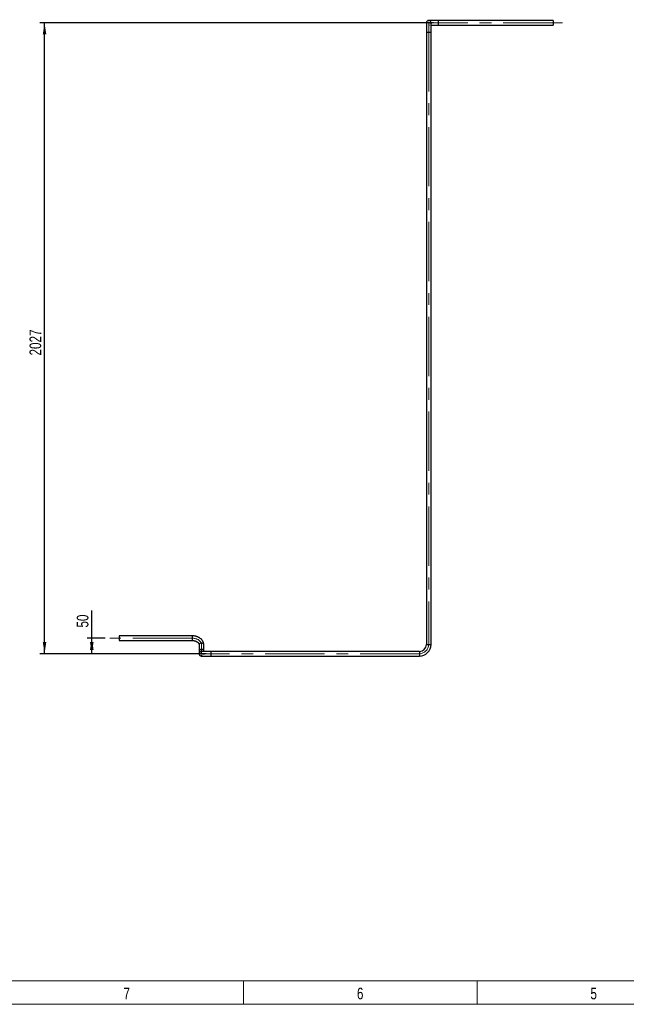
# Model space of a CAD drawing. Header units: millimetres. Extents: x 15 to 592, y 5 to 415.
# Tile 2 of 14: x 254 to 384, y 5 to 216. Entities that reach past the tile are written whole.
import ezdxf

# ---------------------------------------------------------------- set-up
doc = ezdxf.new("R2010")
doc.units = ezdxf.units.MM
doc.linetypes.add('CENTERX2', pattern=[20.32, 12.7, -2.54, 2.54, -2.54])
doc.layers.add('COTAS', color=166, linetype='Continuous')
doc.styles.add('SLDTEXTSTYLE0', font='TXT', dxfattribs={"width": 0.75})
doc.dimstyles.new('SLDDIMSTYLE0', dxfattribs={"dimtxt": 2.5, "dimasz": 2.5, "dimexe": 0, "dimexo": 0.0625, "dimtad": 1, "dimlfac": 15, "dimrnd": 1e-09, "dimzin": 12, "dimdsep": 46, "dimtxsty": 'SLDTEXTSTYLE0', "dimsah": 1, "dimcen": 0.09, "dimadec": 0, "dimazin": 3, "dimtfac": 1, "dimtofl": 0, "dimtmove": 0, "dimatfit": 3, "dimfxl": 0, "dimfrac": 2, "dimtolj": 1, "dimtzin": 12, "dimarcsym": 0})

# ---------------------------------------------------------------- blocks, each defined once
blk = doc.blocks.new('_D_10')
at = {"layer": 'COTAS'}
for p, q in [((269.5, 83.42), (269.5, 89.38)), ((272.38, 83.42), (268.5, 83.42)), ((269.5, 80.09), (269.5, 83.42)), ((291.98, 80.09), (268.5, 80.09))]:
    blk.add_line(p, q, dxfattribs=at)
for points in [[(269.5, 83.42), (269.11, 80.92), (269.88, 80.92)], [(269.5, 80.09), (269.88, 82.59), (269.11, 82.59)]]:
    blk.add_solid(points, dxfattribs=at)
at = {"layer": 'COTAS', "insert": (266.28, 85.69), "char_height": 2.5, "attachment_point": 1, "rotation": 90, "style": 'SLDTEXTSTYLE0'}
blk.add_mtext('50', dxfattribs=at)
blk = doc.blocks.new('_D_11')
at = {"layer": 'COTAS'}
for p, q in [((342.65, 215.22), (258.38, 215.22)), ((259.38, 80.09), (259.38, 215.22)), ((293.98, 80.09), (258.38, 80.09))]:
    blk.add_line(p, q, dxfattribs=at)
for points in [[(259.38, 215.22), (259, 212.72), (259.76, 212.72)], [(259.38, 80.09), (259.76, 82.59), (259, 82.59)]]:
    blk.add_solid(points, dxfattribs=at)
at = {"layer": 'COTAS', "insert": (256.16, 143.96), "char_height": 2.5, "attachment_point": 1, "rotation": 90, "style": 'SLDTEXTSTYLE0'}
blk.add_mtext('2027', dxfattribs=at)
blk = doc.blocks.new('SW_CENTERMARKSYMBOL_3')
at = {"layer": 'COTAS', "color": 0}
for p, q in [((-0.33, 0), (-0.67, 0)), ((0, 0), (-0.17, 0)), ((0, 0.33), (0, 0.67)), ((0, 0), (0, 0.17)), ((0, 0), (0, -0.17)), ((0, 0), (0.17, 0)), ((0.33, 0), (0.67, 0)), ((0, -0.33), (0, -0.67))]:
    blk.add_line(p, q, dxfattribs=at)
blk = doc.blocks.new('SW_CENTERMARKSYMBOL_4')
at = {"layer": 'COTAS', "color": 0}
for p, q in [((-0.33, 0), (-0.67, 0)), ((0, 0), (-0.17, 0)), ((0, 0.33), (0, 0.67)), ((0, 0), (0, 0.17)), ((0, 0), (0, -0.17)), ((0, 0), (0.17, 0)), ((0.33, 0), (0.67, 0)), ((0, -0.33), (0, -0.67))]:
    blk.add_line(p, q, dxfattribs=at)
blk = doc.blocks.new('SW_CENTERMARKSYMBOL_5')
at = {"layer": 'COTAS', "color": 0}
for p, q in [((-0.33, 0), (-0.67, 0)), ((0, 0), (-0.17, 0)), ((0, 0.33), (0, 0.67)), ((0, 0), (0, 0.17)), ((0, 0), (0, -0.17)), ((0, 0), (0.17, 0)), ((0.33, 0), (0.67, 0)), ((0, -0.33), (0, -0.67))]:
    blk.add_line(p, q, dxfattribs=at)

msp = doc.modelspace()

# ---------------------------------------------------------------- linework, layer by layer
at = {"color": 7, "linetype": 'Continuous', "lineweight": 25}
for p, q in [((341.1470197, 215.2198328), (341.1470197, 213.2198328)), ((343.6470197, 215.7198328), (341.6470197, 215.7198328)), ((342.1470197, 213.2198328), (342.1470197, 215.2198328)), ((368.3136863, 215.7198328), (343.6470197, 215.7198328)), ((343.6470197, 215.7198328), (343.6470197, 214.7198328)), ((368.3136863, 215.7198328), (368.3136863, 214.7198328)), ((341.1470197, 213.2198328), (341.1470197, 82.0864995)), ((341.1470197, 213.2198328), (341.6470197, 213.2198328)), ((341.6470197, 213.2198328), (342.1470197, 213.2198328)), ((342.1470197, 214.7198328), (343.6470197, 214.7198328)), ((342.1470197, 82.0864995), (342.1470197, 213.2198328)), ((343.6470197, 214.7198328), (368.3136863, 214.7198328)), ((290.980353, 83.9198328), (275.380353, 83.9198328)), ((275.380353, 83.9198328), (275.380353, 83.0662794)), ((275.380353, 83.0662794), (275.380353, 82.9198328)), ((275.380353, 82.9198328), (290.980353, 82.9198328)), ((290.980353, 83.9198328), (290.980353, 83.0662794)), ((290.980353, 83.0662794), (290.980353, 82.9198328)), ((292.480353, 82.0056193), (292.480353, 80.6722859)), ((292.480353, 80.6722859), (292.480353, 80.0864995)), ((294.980353, 80.5864995), (292.980353, 80.5864995)), ((293.480353, 80.6722859), (293.480353, 82.0056193)), ((293.480353, 80.5864995), (293.480353, 80.6722859)), ((339.6470197, 80.5864995), (294.980353, 80.5864995)), ((294.980353, 80.5864995), (294.980353, 80.0864995)), ((339.6470197, 80.5864995), (339.6470197, 80.0864995)), ((341.1470197, 82.0864995), (341.6470197, 82.0864995)), ((341.6470197, 82.0864995), (342.1470197, 82.0864995)), ((292.980353, 79.5864995), (294.980353, 79.5864995)), ((294.980353, 80.0864995), (294.980353, 79.5864995)), ((294.980353, 79.5864995), (339.6470197, 79.5864995)), ((339.6470197, 80.0864995), (339.6470197, 79.5864995))]:
    msp.add_line(p, q, dxfattribs=at)
at = {"color": 7, "linetype": 'Continuous', "lineweight": 18}
for p, q in [((584, 10), (20, 10)), ((302, 9.999), (302, 10.001)), ((302, 10), (302, 5)), ((352, 10), (352, 5)), ((589, 5), (15, 5))]:
    msp.add_line(p, q, dxfattribs=at)
at = {"color": 7, "linetype": 'Continuous', "lineweight": 25, "flags": 128}
for points in [[(293.480353, 82.0056193), (293.477422, 82.0438451), (293.4541796, 82.1185094), (293.4087816, 82.1878951), (293.3433507, 82.2487577), (293.2609465, 82.2982515), (293.1654221, 82.3340621), (293.061244, 82.3545151), (292.9532835, 82.3586541), (292.8465888, 82.3462856), (292.7461488, 82.3179879), (292.6566599, 82.2750842), (292.5823065, 82.2195807), (292.5265653, 82.1540725), (292.4920427, 82.0816228), (292.480353, 82.0056193), (292.480353, 82.0056193)], [(293.480353, 80.6722859), (293.477422, 80.7105118), (293.4541796, 80.7851761), (293.4087816, 80.8545617), (293.3433507, 80.9154244), (293.2609465, 80.9649182), (293.1654221, 81.0007288), (293.061244, 81.0211818), (292.9532835, 81.0253208), (292.8465888, 81.0129523), (292.7461488, 80.9846546), (292.6566599, 80.9417509), (292.5823065, 80.8862473), (292.5265653, 80.8207391), (292.4920427, 80.7482895), (292.480353, 80.6722859), (292.480353, 80.6722859)]]:
    msp.add_lwpolyline(points, dxfattribs=at)
at = {"color": 7, "linetype": 'Continuous', "lineweight": 25}
for centre, radius, start, end in [((341.6470197, 215.2198328), 0.5, 90, 180), ((341.6470197, 215.2198328), 0.5, 0, 90), ((292.980353, 80.0864995), 0.5, 90, 180), ((339.6470197, 82.0864995), 1.5, 270, 0), ((339.6470197, 82.0864995), 2.5, 270, 0), ((292.980353, 80.0864995), 0.5, 180, 270)]:
    msp.add_arc(centre, radius, start, end, dxfattribs=at)
for points, knots in [([(293.480353, 82.0056193), (293.4794872, 82.0437442), (293.4772778, 82.1410357), (293.4552844, 82.2965834), (293.4109525, 82.4699068), (293.3462291, 82.6387172), (293.2619926, 82.8019105), (293.1586222, 82.9583929), (293.0367322, 83.1070141), (292.8970782, 83.2465607), (292.7406746, 83.3757866), (292.5688099, 83.4934742), (292.3830273, 83.5985053), (292.185062, 83.6899144), (291.9767779, 83.7669182), (291.760093, 83.8288949), (291.5369215, 83.8754702), (291.3091614, 83.9061033), (291.1228168, 83.9185475), (291.0130865, 83.9195375), (290.980353, 83.9198328)], [0, 0, 0, 0, 0.0359448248, 0.0917281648, 0.1475237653, 0.2035613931, 0.2600485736, 0.3171389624, 0.3749160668, 0.4333861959, 0.4924848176, 0.5520966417, 0.6120839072, 0.6723137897, 0.7326774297, 0.7930882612, 0.8535029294, 0.9139107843, 0.9743188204, 1, 1, 1, 1]), ([(290.980353, 82.9198328), (291.0099456, 82.9194914), (291.0983276, 82.9184718), (291.2447447, 82.9068592), (291.4161985, 82.8805351), (291.5810566, 82.8415822), (291.7368287, 82.7911397), (291.8812805, 82.7303423), (292.0124547, 82.6606532), (292.1287275, 82.5837354), (292.2288802, 82.5014153), (292.3122093, 82.4155442), (292.3785566, 82.3277727), (292.4283735, 82.2392157), (292.4620331, 82.1500144), (292.4781291, 82.0725282), (292.4797339, 82.0242464), (292.480353, 82.0056193)], [0, 0, 0, 0, 0.0350976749, 0.104823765, 0.1744664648, 0.2439273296, 0.3131554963, 0.3821273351, 0.4508637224, 0.5194554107, 0.5880537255, 0.6569324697, 0.7265985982, 0.7978601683, 0.8719483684, 0.9505976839, 1, 1, 1, 1])]:
    msp.add_open_spline(points, degree=3, knots=knots, dxfattribs=at)
at = {"layer": 'COTAS', "linetype": 'CENTERX2', "lineweight": 18}
for p, q in [((341.6470197, 213.2198328), (341.6470197, 215.2198328)), ((341.6470197, 215.2198328), (343.6470197, 215.2198328)), ((370.3136863, 215.2198328), (343.6470197, 215.2198328)), ((341.6470197, 213.2198328), (341.6470197, 82.0864995)), ((290.980353, 83.4198328), (273.380353, 83.4198328)), ((292.980353, 82.0056193), (292.980353, 80.6722859)), ((292.980353, 80.6722859), (292.980353, 80.0864995)), ((292.980353, 80.0864995), (294.980353, 80.0864995)), ((339.6470197, 80.0864995), (294.980353, 80.0864995))]:
    msp.add_line(p, q, dxfattribs=at)
msp.add_arc((339.6470197, 82.0864995), 2, 270, 0, dxfattribs=at)
msp.add_ellipse((290.980353, 82.0056193), major_axis=(-2, 0), ratio=0.7071067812, start_param=3.1415926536, end_param=4.7123889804, dxfattribs=at)

# ---------------------------------------------------------------- block references
at = {"layer": 'COTAS'}
for name, p in [('SW_CENTERMARKSYMBOL_5', (341.6470197, 215.2198328)), ('SW_CENTERMARKSYMBOL_3', (292.980353, 80.0864995)), ('SW_CENTERMARKSYMBOL_4', (292.980353, 80.0864995))]:
    msp.add_blockref(name, p, dxfattribs=at)

# ---------------------------------------------------------------- texts
at = {"color": 7, "linetype": 'Continuous', "lineweight": 0, "char_height": 2.5, "attachment_point": 2, "style": 'SLDTEXTSTYLE0'}
for s, insert in [('7', (276.9748264, 8.5626692)), ('6', (326.9748264, 8.5626692)), ('5', (376.9748264, 8.5626692))]:
    msp.add_mtext(s, dxfattribs=dict(at, insert=insert))

# ---------------------------------------------------------------- dimensions: what is measured, and where the dimension line sits
at = {"layer": 'COTAS'}
for base, p1, p2, picture, middle in [((259.380353, 215.2198328), (294.980353, 80.0864995), (343.6470197, 215.2198328), '_D_11', (259.380353, 147.6531662)), ((269.4995021, 83.4198328), (292.980353, 80.0864995), (273.380353, 83.4198328), '_D_10', (269.4995021, 87.5329313))]:
    dim = msp.add_linear_dim(base=base, p1=p1, p2=p2, angle=90, dimstyle='SLDDIMSTYLE0', dxfattribs=at)
    dim.commit()
    dim.dimension.update_dxf_attribs({"geometry": picture, "text_midpoint": middle, "dimtype": 160})

doc.saveas('drawing.dxf')
